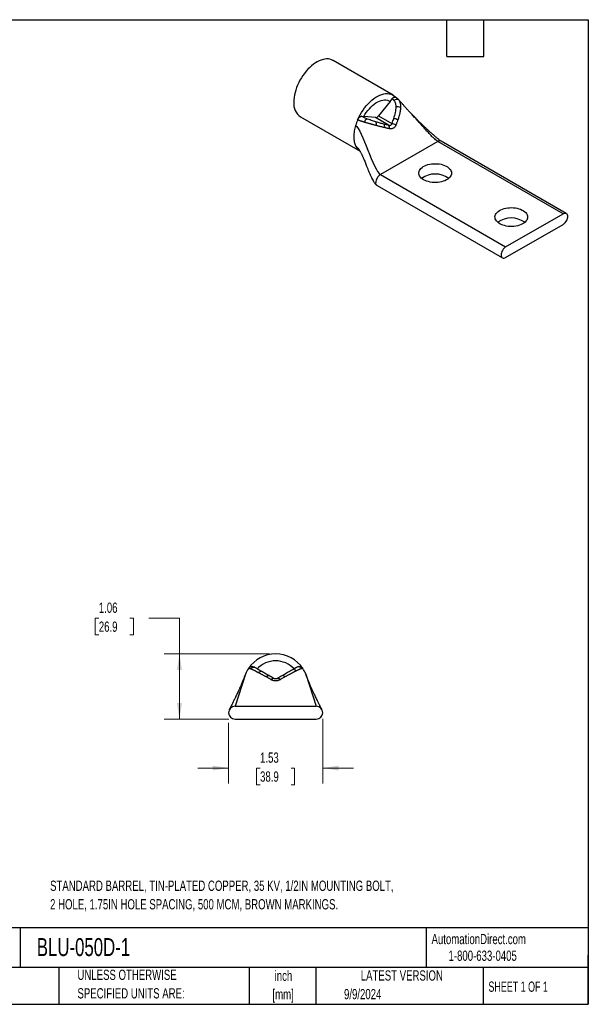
# Model space of a CAD drawing. Header units: inches. Extents: x 0.5 to 21.5, y 0.5 to 16.5.
# Tile 2 of 2: x 12.3 to 21.5, y 0.5 to 16.5. Entities that reach past the tile are written whole.
import ezdxf

# ---------------------------------------------------------------- set-up
doc = ezdxf.new("R2010")
doc.units = ezdxf.units.IN
doc.header["$LTSCALE"] = 2
doc.header["$MEASUREMENT"] = 0
doc.layers.add('TEXT', color=140, linetype='Continuous', lineweight=25)
doc.styles.add('SLDTEXTSTYLE0', font='TXT', dxfattribs={"width": 0.7})
doc.styles.add('SLDTEXTSTYLE1', font='TXT', dxfattribs={"width": 0.65})
doc.dimstyles.new('SLDDIMSTYLE0', dxfattribs={"dimtxt": 0.169922, "dimasz": 0.26, "dimexe": 0, "dimexo": 0.0625, "dimgap": 0.04248, "dimtad": 0, "dimtih": 1, "dimtoh": 1, "dimrnd": 1e-09, "dimzin": 12, "dimdsep": 46, "dimtxsty": 'SLDTEXTSTYLE0', "dimsah": 1, "dimcen": 0.09, "dimadec": 0, "dimazin": 3, "dimtfac": 1, "dimtmove": 0, "dimatfit": 0, "dimfxl": 0, "dimfrac": 2, "dimtolj": 1, "dimtzin": 12, "dimarcsym": 0})
doc.dimstyles.new('SLDDIMSTYLE1', dxfattribs={"dimtxt": 0.169922, "dimasz": 0.26, "dimexe": 0, "dimexo": 0.0625, "dimgap": 0.04248, "dimtad": 0, "dimtih": 1, "dimtoh": 1, "dimrnd": 1e-09, "dimzin": 12, "dimdsep": 46, "dimtxsty": 'SLDTEXTSTYLE0', "dimsah": 1, "dimcen": 0.09, "dimadec": 0, "dimazin": 3, "dimtfac": 1, "dimtofl": 0, "dimtmove": 0, "dimatfit": 3, "dimfxl": 0, "dimfrac": 2, "dimtolj": 1, "dimtzin": 12, "dimarcsym": 0})

# ---------------------------------------------------------------- blocks, each defined once
blk = doc.blocks.new('_D_5')
at = {"color": 7, "linetype": 'Continuous', "lineweight": 0}
for p, q in [((13.544, 6.775), (13.487, 6.775)), ((13.487, 6.775), (13.487, 6.505)), ((14.049, 6.775), (14.106, 6.775)), ((14.106, 6.775), (14.106, 6.505)), ((14.355, 6.775), (14.855, 6.775)), ((14.855, 6.775), (14.855, 6.194)), ((13.487, 6.505), (13.544, 6.505)), ((14.106, 6.505), (14.049, 6.505)), ((16.318, 6.194), (14.605, 6.194)), ((14.855, 5.134), (14.855, 6.194)), ((15.658, 5.134), (14.605, 5.134))]:
    blk.add_line(p, q, dxfattribs=at)
at = {"color": 7, "linetype": 'Continuous', "lineweight": 18}
for points in [[(14.855, 6.194), (14.815, 5.934), (14.895, 5.934)], [(14.855, 5.134), (14.895, 5.394), (14.815, 5.394)]]:
    blk.add_solid(points, dxfattribs=at)
at = {"color": 7, "linetype": 'Continuous', "lineweight": 18, "char_height": 0.1667, "attachment_point": 1, "style": 'SLDTEXTSTYLE0'}
for s, insert in [('1.06', (13.544, 7.028)), ('26.9', (13.544, 6.72))]:
    blk.add_mtext(s, dxfattribs=dict(at, insert=insert))
blk = doc.blocks.new('_D_6')
at = {"color": 7, "linetype": 'Continuous', "lineweight": 0}
for p, q in [((17.183, 5.139), (17.183, 4.089)), ((15.653, 5.074), (15.653, 4.089)), ((15.653, 4.339), (15.153, 4.339)), ((16.165, 4.339), (16.108, 4.339)), ((16.108, 4.339), (16.108, 4.069)), ((16.67, 4.339), (16.727, 4.339)), ((16.727, 4.339), (16.727, 4.069)), ((17.183, 4.339), (17.683, 4.339)), ((16.108, 4.069), (16.165, 4.069)), ((16.727, 4.069), (16.67, 4.069))]:
    blk.add_line(p, q, dxfattribs=at)
at = {"color": 7, "linetype": 'Continuous', "lineweight": 18}
for points in [[(15.653, 4.339), (15.393, 4.379), (15.393, 4.299)], [(17.183, 4.339), (17.443, 4.299), (17.443, 4.379)]]:
    blk.add_solid(points, dxfattribs=at)
at = {"color": 7, "linetype": 'Continuous', "lineweight": 18, "char_height": 0.1667, "attachment_point": 1, "style": 'SLDTEXTSTYLE0'}
for s, insert in [('1.53', (16.165, 4.592)), ('38.9', (16.165, 4.284))]:
    blk.add_mtext(s, dxfattribs=dict(at, insert=insert))

msp = doc.modelspace()

# ---------------------------------------------------------------- linework, layer by layer
for p, q in [((18.328, 15.274), (17.353, 15.838)), ((18.277, 15.173), (18.31, 15.214)), ((18.31, 15.214), (18.31, 15.214)), ((18.37, 15.239), (18.37, 15.24)), ((18.407, 15.21), (18.418, 15.197)), ((18.277, 15.173), (18.088, 14.938)), ((16.823, 14.92), (17.791, 14.361)), ((17.817, 14.93), (17.85, 14.927)), ((17.817, 14.93), (17.817, 14.929)), ((18.039, 14.91), (17.85, 14.927)), ((18.255, 14.785), (18.039, 14.91)), ((18.088, 14.938), (18.305, 14.814)), ((19.053, 14.521), (18.12, 13.983)), ((21.09, 13.346), (19.053, 14.521)), ((21.142, 13.351), (19.106, 14.527)), ((17.789, 14.363), (17.79, 14.363)), ((18.12, 13.983), (20.156, 12.807)), ((18.067, 13.806), (20.104, 12.63)), ((20.156, 12.807), (21.09, 13.346)), ((20.156, 12.636), (21.09, 13.174)), ((15.928, 5.867), (15.92, 5.845)), ((16.915, 5.844), (16.907, 5.867)), ((15.758, 5.344), (17.078, 5.344)), ((15.758, 5.134), (17.078, 5.134))]:
    msp.add_line(p, q)
at = {"flags": 128}
for points in [[(17.353, 15.838), (17.35, 15.839), (17.326, 15.85), (17.301, 15.858), (17.275, 15.862), (17.247, 15.862), (17.218, 15.86), (17.188, 15.854), (17.158, 15.844), (17.127, 15.832), (17.095, 15.816), (17.064, 15.797), (17.033, 15.775), (17.002, 15.751), (16.972, 15.723), (16.942, 15.694), (16.914, 15.662), (16.887, 15.628), (16.861, 15.593), (16.837, 15.556), (16.814, 15.517), (16.794, 15.478), (16.775, 15.438), (16.759, 15.398), (16.745, 15.357), (16.734, 15.317), (16.725, 15.277), (16.718, 15.238), (16.714, 15.199), (16.713, 15.162)], [(17.751, 14.874), (17.77, 14.915), (17.791, 14.955), (17.814, 14.994), (17.839, 15.032), (17.865, 15.068), (17.893, 15.103), (17.922, 15.135), (17.952, 15.165), (17.984, 15.192), (18.015, 15.217), (18.047, 15.239), (18.079, 15.257), (18.111, 15.272), (18.143, 15.284), (18.174, 15.293), (18.204, 15.298), (18.234, 15.299), (18.262, 15.297), (18.288, 15.291), (18.313, 15.282), (18.336, 15.27), (18.357, 15.254), (18.374, 15.237)], [(18.37, 15.239), (18.364, 15.242), (18.355, 15.243), (18.347, 15.241), (18.337, 15.237), (18.328, 15.231), (18.319, 15.224), (18.31, 15.214)], [(18.377, 15.234), (18.371, 15.239), (18.37, 15.239)], [(17.85, 14.927), (17.87, 14.961), (17.892, 14.994), (17.916, 15.025), (17.941, 15.054), (17.967, 15.081), (17.994, 15.106), (18.021, 15.128), (18.049, 15.147), (18.077, 15.164), (18.105, 15.177), (18.133, 15.186), (18.16, 15.193), (18.186, 15.196), (18.211, 15.195), (18.235, 15.191), (18.257, 15.184), (18.277, 15.173)], [(18.823, 13.899), (18.802, 13.912), (18.784, 13.927), (18.77, 13.943), (18.758, 13.96), (18.75, 13.978), (18.746, 13.996), (18.746, 14.014), (18.749, 14.032), (18.756, 14.05), (18.766, 14.067), (18.78, 14.083), (18.797, 14.098), (18.818, 14.112), (18.841, 14.125), (18.866, 14.136), (18.893, 14.145), (18.922, 14.152), (18.952, 14.157), (18.983, 14.16), (19.015, 14.16), (19.046, 14.159), (19.077, 14.156), (19.107, 14.15), (19.136, 14.142), (19.162, 14.133), (19.187, 14.122), (19.209, 14.109), (19.229, 14.095), (19.245, 14.079), (19.258, 14.063), (19.268, 14.045), (19.274, 14.028), (19.276, 14.009), (19.275, 13.991), (19.27, 13.973), (19.261, 13.956), (19.249, 13.939), (19.233, 13.923), (19.215, 13.909), (19.193, 13.896), (19.169, 13.884), (19.142, 13.874), (19.114, 13.866), (19.085, 13.86), (19.054, 13.856), (19.023, 13.854), (18.991, 13.854), (18.96, 13.857), (18.93, 13.861), (18.9, 13.868), (18.872, 13.876), (18.847, 13.887), (18.823, 13.899)], [(20.061, 13.184), (20.04, 13.198), (20.022, 13.213), (20.007, 13.229), (19.996, 13.246), (19.988, 13.263), (19.984, 13.281), (19.983, 13.3), (19.986, 13.318), (19.993, 13.335), (20.004, 13.352), (20.018, 13.369), (20.035, 13.384), (20.055, 13.398), (20.078, 13.41), (20.103, 13.421), (20.131, 13.43), (20.16, 13.437), (20.19, 13.442), (20.221, 13.445), (20.252, 13.446), (20.284, 13.445), (20.314, 13.441), (20.344, 13.436), (20.373, 13.428), (20.4, 13.419), (20.425, 13.407), (20.447, 13.395), (20.466, 13.38), (20.483, 13.365), (20.496, 13.348), (20.505, 13.331), (20.511, 13.313), (20.514, 13.295), (20.512, 13.277), (20.507, 13.259), (20.499, 13.242), (20.486, 13.225), (20.471, 13.209), (20.452, 13.194), (20.43, 13.181), (20.406, 13.17), (20.38, 13.16), (20.352, 13.152), (20.322, 13.146), (20.291, 13.142), (20.26, 13.14), (20.229, 13.14), (20.197, 13.142), (20.167, 13.147), (20.138, 13.153), (20.11, 13.162), (20.084, 13.172), (20.061, 13.184)], [(21.09, 13.346), (21.104, 13.353), (21.118, 13.356), (21.131, 13.355), (21.142, 13.351), (21.151, 13.343), (21.158, 13.333), (21.163, 13.319), (21.164, 13.303), (21.163, 13.285), (21.158, 13.267), (21.151, 13.248), (21.142, 13.23), (21.131, 13.213), (21.118, 13.197), (21.104, 13.184), (21.09, 13.174)], [(20.156, 12.807), (20.142, 12.797), (20.128, 12.784), (20.115, 12.769), (20.104, 12.752), (20.095, 12.733), (20.088, 12.714), (20.084, 12.696), (20.082, 12.678), (20.084, 12.663), (20.088, 12.649), (20.095, 12.638), (20.104, 12.63), (20.115, 12.626), (20.128, 12.626), (20.142, 12.629), (20.156, 12.636)], [(16.266, 5.82), (16.271, 5.826), (16.277, 5.831), (16.283, 5.836), (16.289, 5.839), (16.294, 5.842), (16.299, 5.843), (16.303, 5.843), (16.307, 5.841)], [(16.345, 5.775), (16.351, 5.781), (16.356, 5.787), (16.362, 5.791), (16.367, 5.795), (16.371, 5.797), (16.376, 5.798), (16.379, 5.798), (16.383, 5.797)], [(16.49, 5.775), (16.484, 5.781), (16.479, 5.787), (16.474, 5.791), (16.468, 5.795), (16.464, 5.797), (16.459, 5.798), (16.456, 5.798), (16.453, 5.797)], [(16.57, 5.82), (16.564, 5.826), (16.558, 5.832), (16.553, 5.836), (16.547, 5.84), (16.542, 5.842), (16.537, 5.843), (16.533, 5.843), (16.529, 5.842)]]:
    msp.add_lwpolyline(points, dxfattribs=at)
for centre, radius, start, end in [((18.387, 15.139), 0.0659, 62.1049, 134.287), ((16.976, 15.135), 0.265, 174.1153, 234.5725), ((18.396, 14.972), 0.113, 62.6056, 102.7604), ((17.829, 14.849), 0.0815, 98.5942, 162.6753), ((18.062, 14.762), 0.214, 142.2035, 160.3854), ((18.035, 14.974), 0.0639, 273.4295, 326.5651), ((18.32, 14.742), 0.153, 56.7821, 84.7826), ((17.976, 14.807), 0.0799, 340.4908, 23.4711), ((18.123, 14.763), 0.0679, 345.5636, 37.305), ((18.205, 14.741), 0.0661, 347.8955, 41.2113), ((18.28, 14.651), 0.164, 55.5754, 81.288), ((19.011, 13.614), 0.378, 54.3975, 125.6025), ((20.248, 12.9), 0.378, 54.3975, 125.6025), ((16.418, 5.664), 0.53, 33.4713, 146.5287), ((16.418, 5.664), 0.417, 43.5727, 136.4273), ((16.034, 5.918), 0.07, 60.0008, 146.5346), ((16.061, 5.91), 0.0637, 62.9137, 141.3363), ((16.71, 5.887), 0.0515, 36.6247, 110.923), ((16.791, 5.915), 0.0677, 36.6555, 118.7464), ((16.801, 5.918), 0.07, 33.4646, 119.9997), ((16.181, 5.862), 0.0461, 74.1576, 146.8179), ((15.758, 5.239), 0.105, 90, 270), ((17.078, 5.239), 0.105, 270, 90)]:
    msp.add_arc(centre, radius, start, end)
for points, knots in [([(18.31, 15.214), (18.31, 15.215), (18.311, 15.216), (18.313, 15.218), (18.315, 15.22), (18.317, 15.223), (18.32, 15.225), (18.322, 15.227), (18.324, 15.229), (18.326, 15.231), (18.329, 15.233), (18.331, 15.234), (18.333, 15.236), (18.336, 15.237), (18.338, 15.238), (18.341, 15.24), (18.345, 15.241), (18.35, 15.242), (18.354, 15.243), (18.358, 15.243), (18.362, 15.243), (18.366, 15.242), (18.368, 15.241), (18.37, 15.24), (18.37, 15.24)], [0, 0, 0, 0, 0.018074, 0.05423, 0.090386, 0.126541, 0.162697, 0.198853, 0.235009, 0.271165, 0.30732, 0.343476, 0.379632, 0.415788, 0.451943, 0.488099, 0.560472, 0.632844, 0.705217, 0.77759, 0.849962, 0.922335, 0.994707, 1, 1, 1, 1]), ([(18.31, 15.214), (18.317, 15.211), (18.322, 15.206), (18.332, 15.197), (18.337, 15.191), (18.341, 15.186)], [0, 0, 0, 0, 0.5, 0.5, 1, 1, 1, 1]), ([(18.405, 15.212), (18.4, 15.217), (18.389, 15.228), (18.375, 15.236), (18.368, 15.241)], [0, 0, 0, 0, 0.474071, 1, 1, 1, 1]), ([(18.405, 15.212), (18.406, 15.211), (18.406, 15.211), (18.407, 15.21), (18.407, 15.21)], [0, 0, 0, 0, 0.990926, 1, 1, 1, 1]), ([(18.574, 15.025), (18.563, 15.036), (18.542, 15.059), (18.51, 15.095), (18.48, 15.13), (18.455, 15.159), (18.434, 15.182), (18.418, 15.199), (18.409, 15.208), (18.407, 15.21)], [0, 0, 0, 0, 0.205541, 0.40063, 0.58031, 0.733645, 0.84402, 0.956862, 1, 1, 1, 1]), ([(18.371, 15.083), (18.371, 15.052), (18.367, 15.021), (18.353, 14.958), (18.344, 14.926), (18.334, 14.895)], [0, 0, 0, 0, 0.5, 0.5, 1, 1, 1, 1]), ([(18.341, 15.186), (18.352, 15.172), (18.359, 15.155), (18.369, 15.12), (18.371, 15.102), (18.371, 15.083)], [0, 0, 0, 0, 0.5, 0.5, 1, 1, 1, 1]), ([(18.448, 15.073), (18.448, 15.069), (18.447, 15.061), (18.446, 15.049), (18.445, 15.036), (18.443, 15.023), (18.441, 15.01), (18.439, 14.996), (18.436, 14.982), (18.432, 14.967), (18.429, 14.952), (18.425, 14.936), (18.42, 14.92), (18.415, 14.904), (18.41, 14.887), (18.406, 14.876), (18.404, 14.871)], [0, 0, 0, 0, 0.05929, 0.120347, 0.183212, 0.247922, 0.314505, 0.382983, 0.453374, 0.52569, 0.599937, 0.676117, 0.754225, 0.834251, 0.916183, 1, 1, 1, 1]), ([(18.418, 15.197), (18.419, 15.195), (18.422, 15.192), (18.425, 15.186), (18.429, 15.18), (18.432, 15.173), (18.435, 15.166), (18.438, 15.158), (18.44, 15.149), (18.443, 15.139), (18.445, 15.125), (18.447, 15.109), (18.448, 15.091), (18.448, 15.079), (18.448, 15.073)], [0, 0, 0, 0, 0.053436, 0.109146, 0.167255, 0.227902, 0.291244, 0.357453, 0.42672, 0.499246, 0.614241, 0.735697, 0.86412, 1, 1, 1, 1]), ([(17.751, 14.874), (17.754, 14.881), (17.758, 14.888), (17.768, 14.903), (17.774, 14.91), (17.787, 14.92), (17.794, 14.924), (17.806, 14.929), (17.812, 14.93), (17.817, 14.93)], [0, 0, 0, 0, 0.25, 0.25, 0.5, 0.5, 0.75, 0.75, 1, 1, 1, 1]), ([(17.892, 14.893), (17.879, 14.899), (17.865, 14.905), (17.846, 14.914), (17.84, 14.917), (17.828, 14.923), (17.823, 14.926), (17.817, 14.929)], [0, 0, 0, 0, 0.5, 0.5, 0.75, 0.75, 1, 1, 1, 1]), ([(18.049, 14.839), (18.024, 14.846), (17.998, 14.854), (17.959, 14.868), (17.946, 14.872), (17.919, 14.882), (17.906, 14.888), (17.892, 14.893)], [0, 0, 0, 0, 0.5, 0.5, 0.75, 0.75, 1, 1, 1, 1]), ([(19.053, 14.521), (19.046, 14.526), (19.029, 14.538), (19.001, 14.563), (18.966, 14.597), (18.924, 14.64), (18.872, 14.696), (18.813, 14.76), (18.749, 14.832), (18.689, 14.898), (18.636, 14.958), (18.599, 14.998), (18.577, 15.021), (18.572, 15.027)], [0, 0, 0, 0, 0.042911, 0.096941, 0.162233, 0.252156, 0.353656, 0.485465, 0.624181, 0.76437, 0.867192, 0.965489, 1, 1, 1, 1]), ([(19.106, 14.527), (19.102, 14.529), (19.094, 14.534), (19.077, 14.546), (19.057, 14.562), (19.035, 14.58), (19.015, 14.597), (18.992, 14.618), (18.961, 14.645), (18.924, 14.678), (18.886, 14.713), (18.849, 14.748), (18.817, 14.778), (18.791, 14.804), (18.768, 14.826), (18.746, 14.847), (18.728, 14.866), (18.711, 14.883), (18.694, 14.9), (18.673, 14.921), (18.645, 14.95), (18.611, 14.985), (18.587, 15.011), (18.574, 15.025)], [0, 0, 0, 0, 0.022536, 0.045665, 0.09106, 0.130371, 0.15883, 0.200331, 0.254552, 0.323649, 0.399625, 0.468528, 0.528572, 0.578736, 0.619851, 0.660068, 0.700692, 0.727944, 0.756811, 0.797879, 0.8528, 0.920689, 1, 1, 1, 1]), ([(17.86, 14.834), (17.857, 14.835), (17.85, 14.837), (17.841, 14.84), (17.832, 14.842), (17.823, 14.845), (17.815, 14.847), (17.808, 14.85), (17.8, 14.852), (17.794, 14.855), (17.787, 14.857), (17.781, 14.859), (17.775, 14.862), (17.77, 14.864), (17.765, 14.866), (17.76, 14.869), (17.756, 14.871), (17.753, 14.872), (17.752, 14.873)], [0, 0, 0, 0, 0.083554, 0.163641, 0.240453, 0.314165, 0.384933, 0.452894, 0.518173, 0.580877, 0.641105, 0.698942, 0.754468, 0.807757, 0.858882, 0.907914, 0.954926, 1, 1, 1, 1]), ([(18.051, 14.78), (18.047, 14.781), (18.037, 14.784), (18.023, 14.788), (18.01, 14.791), (17.996, 14.795), (17.983, 14.799), (17.97, 14.802), (17.955, 14.807), (17.936, 14.812), (17.915, 14.818), (17.896, 14.823), (17.877, 14.829), (17.866, 14.832), (17.86, 14.834)], [0, 0, 0, 0, 0.077297, 0.152487, 0.225596, 0.29666, 0.36572, 0.432825, 0.498024, 0.611325, 0.71762, 0.817468, 0.911421, 1, 1, 1, 1]), ([(18.177, 14.804), (18.156, 14.809), (18.136, 14.814), (18.093, 14.826), (18.072, 14.832), (18.049, 14.839)], [0, 0, 0, 0, 0.5, 0.5, 1, 1, 1, 1]), ([(18.189, 14.746), (18.183, 14.747), (18.171, 14.75), (18.153, 14.754), (18.135, 14.759), (18.118, 14.763), (18.101, 14.767), (18.084, 14.771), (18.068, 14.776), (18.057, 14.779), (18.051, 14.78)], [0, 0, 0, 0, 0.136986, 0.270586, 0.400769, 0.527511, 0.650801, 0.770638, 0.88703, 1, 1, 1, 1]), ([(18.27, 14.728), (18.263, 14.729), (18.249, 14.732), (18.229, 14.737), (18.209, 14.741), (18.195, 14.744), (18.189, 14.746)], [0, 0, 0, 0, 0.260467, 0.514025, 0.760565, 1, 1, 1, 1]), ([(18.305, 14.814), (18.304, 14.807), (18.302, 14.802), (18.297, 14.792), (18.294, 14.789), (18.285, 14.783), (18.28, 14.782), (18.268, 14.782), (18.262, 14.783), (18.255, 14.785)], [0, 0, 0, 0, 0.25, 0.25, 0.5, 0.5, 0.75, 0.75, 1, 1, 1, 1]), ([(18.372, 14.787), (18.372, 14.784), (18.37, 14.78), (18.366, 14.774), (18.363, 14.768), (18.359, 14.762), (18.353, 14.754), (18.344, 14.745), (18.331, 14.736), (18.317, 14.729), (18.303, 14.726), (18.291, 14.725), (18.281, 14.726), (18.274, 14.727), (18.27, 14.728)], [0, 0, 0, 0, 0.051068, 0.101424, 0.151226, 0.200634, 0.249815, 0.37512, 0.499205, 0.623493, 0.749014, 0.831473, 0.914881, 1, 1, 1, 1]), ([(18.404, 14.871), (18.402, 14.864), (18.397, 14.85), (18.389, 14.83), (18.381, 14.808), (18.375, 14.794), (18.372, 14.787)], [0, 0, 0, 0, 0.239342, 0.485851, 0.739441, 1, 1, 1, 1]), ([(17.717, 14.45), (17.723, 14.445), (17.737, 14.435), (17.757, 14.411), (17.775, 14.386), (17.786, 14.368), (17.791, 14.361)], [0, 0, 0, 0, 0.210687, 0.476609, 0.794509, 1, 1, 1, 1]), ([(17.717, 14.45), (17.725, 14.435), (17.741, 14.406), (17.766, 14.378), (17.784, 14.367), (17.79, 14.363)], [0, 0, 0, 0, 0.412272, 0.824545, 1, 1, 1, 1]), ([(19.106, 14.527), (19.102, 14.528), (19.095, 14.532), (19.082, 14.532), (19.068, 14.529), (19.058, 14.524), (19.053, 14.521)], [0, 0, 0, 0, 0.249923, 0.499948, 0.749974, 1, 1, 1, 1]), ([(17.79, 14.363), (17.793, 14.358), (17.798, 14.349), (17.808, 14.331), (17.817, 14.311), (17.825, 14.294), (17.832, 14.278), (17.839, 14.263), (17.848, 14.242), (17.859, 14.216), (17.871, 14.185), (17.884, 14.153), (17.898, 14.117), (17.915, 14.075), (17.934, 14.029), (17.953, 13.982), (17.973, 13.939), (17.991, 13.903), (18.006, 13.876), (18.02, 13.855), (18.032, 13.838), (18.047, 13.82), (18.061, 13.811), (18.067, 13.806)], [0, 0, 0, 0, 0.059803, 0.106075, 0.147705, 0.181791, 0.208996, 0.236831, 0.266936, 0.320691, 0.371783, 0.420316, 0.477191, 0.544138, 0.619746, 0.698394, 0.768096, 0.827925, 0.878198, 0.902949, 0.932976, 0.966162, 1, 1, 1, 1]), ([(18.12, 13.983), (18.11, 13.977), (18.1, 13.969), (18.083, 13.95), (18.074, 13.939), (18.061, 13.915), (18.055, 13.903), (18.048, 13.878), (18.046, 13.865), (18.046, 13.854)], [0, 0, 0, 0, 0.25, 0.25, 0.5, 0.5, 0.75, 0.75, 1, 1, 1, 1]), ([(18.067, 13.806), (18.067, 13.806), (18.064, 13.807), (18.058, 13.813), (18.051, 13.824), (18.047, 13.838), (18.046, 13.849), (18.046, 13.854)], [0, 0, 0, 0, 0.000103, 0.250077, 0.500052, 0.750026, 1, 1, 1, 1]), ([(16.011, 5.95), (16.009, 5.95), (16.006, 5.951), (16.002, 5.952), (15.998, 5.953), (15.994, 5.954), (15.991, 5.955), (15.988, 5.955), (15.985, 5.956), (15.983, 5.956), (15.981, 5.956), (15.98, 5.956), (15.978, 5.956), (15.977, 5.956), (15.977, 5.956), (15.976, 5.956), (15.976, 5.956), (15.975, 5.956), (15.975, 5.956)], [0, 0, 0, 0, 0.083554, 0.163641, 0.240453, 0.314165, 0.384933, 0.452894, 0.518173, 0.580877, 0.641105, 0.698942, 0.754468, 0.807757, 0.858882, 0.907914, 0.954926, 1, 1, 1, 1]), ([(16.143, 5.887), (16.139, 5.889), (16.131, 5.893), (16.12, 5.899), (16.109, 5.905), (16.099, 5.91), (16.089, 5.915), (16.08, 5.92), (16.069, 5.925), (16.056, 5.931), (16.043, 5.937), (16.031, 5.942), (16.02, 5.946), (16.014, 5.949), (16.011, 5.95)], [0, 0, 0, 0, 0.077297, 0.152487, 0.225596, 0.29666, 0.36572, 0.432825, 0.498024, 0.611325, 0.71762, 0.817468, 0.911421, 1, 1, 1, 1]), ([(16.09, 5.966), (16.083, 5.97), (16.078, 5.973), (16.073, 5.976), (16.072, 5.977), (16.07, 5.978), (16.069, 5.979), (16.069, 5.979)], [0, 0, 0, 0, 0.5, 0.5, 0.75, 0.75, 1, 1, 1, 1]), ([(16.194, 5.906), (16.173, 5.918), (16.153, 5.93), (16.127, 5.945), (16.118, 5.95), (16.103, 5.959), (16.096, 5.963), (16.09, 5.966)], [0, 0, 0, 0, 0.5, 0.5, 0.75, 0.75, 1, 1, 1, 1]), ([(16.691, 5.935), (16.667, 5.921), (16.641, 5.906), (16.586, 5.875), (16.558, 5.858), (16.529, 5.842)], [0, 0, 0, 0, 0.5, 0.5, 1, 1, 1, 1]), ([(16.758, 5.974), (16.752, 5.97), (16.743, 5.965), (16.719, 5.951), (16.706, 5.944), (16.691, 5.935)], [0, 0, 0, 0, 0.5, 0.5, 1, 1, 1, 1]), ([(16.845, 5.955), (16.844, 5.955), (16.842, 5.954), (16.838, 5.953), (16.834, 5.952), (16.829, 5.951), (16.824, 5.949), (16.818, 5.948), (16.812, 5.945), (16.804, 5.942), (16.793, 5.938), (16.781, 5.932), (16.766, 5.925), (16.756, 5.92), (16.751, 5.918)], [0, 0, 0, 0, 0.053436, 0.109146, 0.167255, 0.227902, 0.291244, 0.357453, 0.42672, 0.499246, 0.614241, 0.735697, 0.86412, 1, 1, 1, 1]), ([(16.766, 5.979), (16.766, 5.979), (16.765, 5.978), (16.762, 5.976), (16.761, 5.975), (16.758, 5.974)], [0, 0, 0, 0, 0.5, 0.5, 1, 1, 1, 1]), ([(16.86, 5.956), (16.86, 5.956), (16.859, 5.956), (16.859, 5.956), (16.858, 5.956), (16.856, 5.956), (16.854, 5.956), (16.852, 5.956), (16.849, 5.956), (16.846, 5.955), (16.845, 5.955)], [0, 0, 0, 0, 0.101838, 0.209666, 0.323804, 0.44455, 0.572202, 0.70708, 0.849541, 1, 1, 1, 1]), ([(15.919, 5.845), (15.919, 5.843), (15.917, 5.839), (15.912, 5.824), (15.902, 5.798), (15.888, 5.764), (15.876, 5.734), (15.865, 5.709), (15.856, 5.687), (15.847, 5.666), (15.838, 5.646), (15.829, 5.627), (15.822, 5.61), (15.815, 5.596), (15.809, 5.583), (15.8, 5.563), (15.788, 5.537), (15.773, 5.507), (15.759, 5.478), (15.746, 5.451), (15.734, 5.426), (15.722, 5.402), (15.709, 5.376), (15.697, 5.351), (15.684, 5.326), (15.673, 5.305), (15.666, 5.29), (15.663, 5.285), (15.663, 5.284)], [0, 0, 0, 0, 0.021258, 0.044502, 0.112363, 0.170895, 0.217769, 0.258064, 0.290897, 0.325377, 0.355989, 0.388699, 0.415942, 0.436007, 0.455796, 0.482054, 0.531693, 0.584115, 0.631943, 0.675072, 0.719452, 0.7598, 0.802553, 0.853348, 0.897486, 0.943789, 0.988506, 1, 1, 1, 1]), ([(16.266, 5.82), (16.26, 5.823), (16.248, 5.829), (16.232, 5.838), (16.215, 5.847), (16.2, 5.856), (16.185, 5.864), (16.17, 5.872), (16.156, 5.88), (16.147, 5.885), (16.143, 5.887)], [0, 0, 0, 0, 0.136986, 0.270586, 0.400769, 0.527511, 0.650801, 0.770638, 0.88703, 1, 1, 1, 1]), ([(16.307, 5.841), (16.287, 5.852), (16.268, 5.864), (16.23, 5.885), (16.212, 5.896), (16.194, 5.906)], [0, 0, 0, 0, 0.5, 0.5, 1, 1, 1, 1]), ([(16.345, 5.775), (16.338, 5.779), (16.324, 5.787), (16.304, 5.798), (16.285, 5.809), (16.272, 5.816), (16.266, 5.82)], [0, 0, 0, 0, 0.260467, 0.514025, 0.760565, 1, 1, 1, 1]), ([(16.49, 5.775), (16.488, 5.774), (16.483, 5.772), (16.477, 5.768), (16.47, 5.766), (16.463, 5.763), (16.452, 5.76), (16.437, 5.757), (16.418, 5.756), (16.398, 5.757), (16.382, 5.76), (16.368, 5.765), (16.356, 5.769), (16.349, 5.773), (16.345, 5.775)], [0, 0, 0, 0, 0.051068, 0.101424, 0.151226, 0.200634, 0.249815, 0.37512, 0.499205, 0.623493, 0.749014, 0.831473, 0.914881, 1, 1, 1, 1]), ([(16.453, 5.797), (16.447, 5.794), (16.442, 5.792), (16.43, 5.789), (16.424, 5.788), (16.411, 5.788), (16.405, 5.789), (16.393, 5.792), (16.388, 5.795), (16.383, 5.797)], [0, 0, 0, 0, 0.25, 0.25, 0.5, 0.5, 0.75, 0.75, 1, 1, 1, 1]), ([(16.57, 5.82), (16.564, 5.816), (16.551, 5.809), (16.531, 5.798), (16.511, 5.787), (16.497, 5.779), (16.49, 5.775)], [0, 0, 0, 0, 0.239342, 0.485851, 0.739441, 1, 1, 1, 1]), ([(16.751, 5.918), (16.748, 5.916), (16.741, 5.913), (16.731, 5.908), (16.72, 5.902), (16.709, 5.896), (16.697, 5.89), (16.685, 5.883), (16.672, 5.876), (16.659, 5.869), (16.645, 5.862), (16.631, 5.854), (16.617, 5.846), (16.602, 5.837), (16.586, 5.829), (16.576, 5.823), (16.57, 5.82)], [0, 0, 0, 0, 0.05929, 0.120347, 0.183212, 0.247922, 0.314505, 0.382983, 0.453374, 0.52569, 0.599937, 0.676117, 0.754225, 0.834251, 0.916183, 1, 1, 1, 1]), ([(17.171, 5.286), (17.17, 5.289), (17.166, 5.297), (17.157, 5.314), (17.147, 5.334), (17.139, 5.351), (17.131, 5.367), (17.121, 5.386), (17.107, 5.414), (17.091, 5.446), (17.075, 5.479), (17.06, 5.511), (17.046, 5.54), (17.031, 5.572), (17.014, 5.608), (16.996, 5.648), (16.982, 5.681), (16.971, 5.707), (16.961, 5.73), (16.951, 5.754), (16.94, 5.78), (16.93, 5.806), (16.923, 5.826), (16.918, 5.839), (16.916, 5.843), (16.916, 5.845)], [0, 0, 0, 0, 0.024702, 0.069714, 0.110664, 0.143443, 0.165434, 0.201507, 0.252588, 0.312428, 0.369419, 0.422428, 0.471248, 0.516216, 0.580484, 0.647511, 0.708488, 0.73734, 0.773934, 0.818081, 0.857024, 0.904099, 0.954212, 0.978139, 1, 1, 1, 1])]:
    msp.add_open_spline(points, degree=3, knots=knots)
for points in [[(18.334, 14.895), (18.325, 14.868), (18.315, 14.841), (18.305, 14.814)], [(17.717, 14.781), (17.709, 14.753), (17.694, 14.692), (17.689, 14.629), (17.689, 14.599)], [(17.751, 14.874), (17.738, 14.843), (17.726, 14.812), (17.717, 14.781)], [(17.717, 14.781), (17.826, 14.718), (18.011, 14.045), (18.12, 13.983)], [(17.751, 14.874), (17.751, 14.873), (17.751, 14.873), (17.752, 14.873)], [(18.255, 14.785), (18.229, 14.791), (18.203, 14.797), (18.177, 14.804)], [(17.689, 14.599), (17.689, 14.569), (17.694, 14.512), (17.709, 14.469), (17.717, 14.45)], [(15.975, 5.956), (15.957, 5.928), (15.941, 5.899), (15.928, 5.867)], [(15.975, 5.956), (15.975, 5.956), (15.975, 5.956), (15.975, 5.956)], [(16.86, 5.956), (16.86, 5.956), (16.86, 5.956), (16.86, 5.956)], [(16.907, 5.867), (16.894, 5.899), (16.878, 5.928), (16.86, 5.956)], [(15.928, 5.867), (15.928, 5.867), (15.758, 5.344), (15.758, 5.344)], [(16.383, 5.797), (16.357, 5.812), (16.332, 5.827), (16.307, 5.841)], [(16.529, 5.842), (16.504, 5.827), (16.478, 5.812), (16.453, 5.797)], [(16.907, 5.867), (16.907, 5.867), (17.078, 5.344), (17.078, 5.344)]]:
    msp.add_open_spline(points, degree=3)
at = {"layer": 'TEXT'}
for p, q in [((0.5, 16.5), (21.5, 16.5)), ((19.2, 15.9), (19.2, 16.5)), ((19.8, 15.9), (19.8, 16.5)), ((21.5, 16.5), (21.5, 0.5)), ((19.2, 15.9), (19.8, 15.9)), ((21.5, 1.742), (0.5, 1.742)), ((12.264, 1.742), (12.264, 1.1)), ((18.864, 1.742), (18.864, 1.1)), ((21.5, 0.5), (21.5, 1.3)), ((21.5, 1.1), (0.5, 1.1)), ((12.896, 1.1), (12.896, 0.5)), ((15.986, 1.1), (15.986, 0.5)), ((17.072, 1.1), (17.072, 0.5)), ((19.791, 1.1), (19.791, 0.5)), ((0.5, 0.5), (21.5, 0.5))]:
    msp.add_line(p, q, dxfattribs=at)

# ---------------------------------------------------------------- texts
at = {"color": 7, "linetype": 'Continuous', "lineweight": 0, "char_height": 0.16667, "attachment_point": 1, "style": 'SLDTEXTSTYLE0'}
for s, insert in [('STANDARD BARREL, TIN-PLATED COPPER, 35 KV, 1/2IN MOUNTING BOLT,', (12.752, 2.51)), ('2 HOLE, 1.75IN HOLE SPACING, 500 MCM, BROWN MARKINGS.', (12.752, 2.209))]:
    msp.add_mtext(s, dxfattribs=dict(at, insert=insert))
at = {"color": 179, "linetype": 'Continuous', "lineweight": 18, "char_height": 0.16667, "attachment_point": 1, "style": 'SLDTEXTSTYLE0'}
for s, insert in [('AutomationDirect.com', (18.952, 1.644)), ('1-800-633-0405', (19.228, 1.373))]:
    msp.add_mtext(s, dxfattribs=dict(at, insert=insert))
at = {"layer": 'TEXT'}
for s, insert, char_height, attachment_point, style in [('BLU-050D-1', (12.536, 1.576), 0.2917, 1, 'SLDTEXTSTYLE0'), ('UNLESS OTHERWISE', (13.197, 1.063), 0.16667, 1, 'SLDTEXTSTYLE0'), ('inch', (16.545, 1.047), 0.1667, 2, 'SLDTEXTSTYLE0'), ('LATEST VERSION', (18.469, 1.052), 0.16667, 2, 'SLDTEXTSTYLE0'), ('SHEET 1 OF 1', (19.877, 0.87), 0.16667, 1, 'SLDTEXTSTYLE1'), ('SPECIFIED UNITS ARE:', (13.197, 0.762), 0.16667, 1, 'SLDTEXTSTYLE0'), ('[mm]', (16.54, 0.746), 0.1667, 2, 'SLDTEXTSTYLE0'), ('9/9/2024', (17.529, 0.749), 0.1667, 1, 'SLDTEXTSTYLE0')]:
    msp.add_mtext(s, dxfattribs=dict(at, insert=insert, char_height=char_height, attachment_point=attachment_point, style=style))

# ---------------------------------------------------------------- dimensions: what is measured, and where the dimension line sits
at = {"color": 7, "linetype": 'Continuous', "lineweight": 18}
dim = msp.add_linear_dim(base=(14.855, 6.194), p1=(15.758, 5.134), p2=(16.418, 6.194), angle=90, dimstyle='SLDDIMSTYLE1', dxfattribs=at)
dim.commit()
dim.dimension.update_dxf_attribs({"geometry": '_D_5', "text_midpoint": (14.855, 6.775), "dimtype": 160})
dim = msp.add_linear_dim(base=(15.653, 4.339), p1=(17.183, 5.239), p2=(15.653, 5.239), dimstyle='SLDDIMSTYLE0', dxfattribs=at)
dim.commit()
dim.dimension.update_dxf_attribs({"geometry": '_D_6', "text_midpoint": (16.418, 4.339), "dimtype": 160})

doc.saveas('drawing.dxf')
